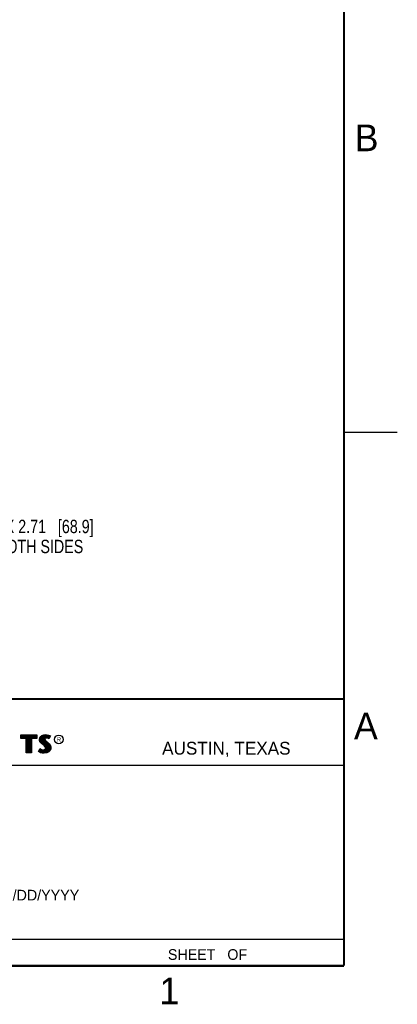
# Model space of a CAD drawing. Header units: inches. Extents: x 0 to 34, y 0 to 22.
# Tile 21 of 31: x 30.5 to 34, y 0.1 to 9.4. Entities that reach past the tile are written whole.
import ezdxf

# ---------------------------------------------------------------- set-up
doc = ezdxf.new("R2010")
doc.units = ezdxf.units.IN
doc.header["$LTSCALE"] = 1.87
doc.header["$MEASUREMENT"] = 0
doc.layers.get('0').update_dxf_attribs({"linetype": 'CONTINUOUS'})
doc.layers.add('DIMENSIONS', color=7, linetype='CONTINUOUS')
doc.styles.get("Standard").update_dxf_attribs({"font": 'txt', "width": 0.8})
doc.styles.add('TEXTSTYLE_2', font='txt')
doc.dimstyles.new('DIMSTYLE_2', dxfattribs={"dimtxt": 0.125, "dimasz": 0.18, "dimexe": 0.18, "dimexo": 0.0625, "dimgap": 0.09, "dimtad": 0, "dimtih": 1, "dimtoh": 1, "dimdec": 1, "dimlfac": 2, "dimzin": 4, "dimdsep": 46, "dimtxsty": 'STANDARD', "dimblk": '_FILLED', "dimblk1": '_FILLED', "dimblk2": '_FILLED', "dimcen": 0.09, "dimadec": 0, "dimazin": 0, "dimtfac": 1, "dimtdec": 1, "dimtofl": 0, "dimtmove": 0, "dimatfit": 3, "dimldrblk": '_FILLED', "dimfxl": 1, "dimtolj": 1, "dimtzin": 4, "dimarcsym": 0})

# ---------------------------------------------------------------- blocks, each defined once
blk = doc.blocks.new('_FILLED')
at = {"color": 0, "linetype": 'BYBLOCK'}
blk.add_solid([(0, 0), (-1, 0.174), (-1, -0.174)], dxfattribs=at)
blk = doc.blocks.new('*D31')
at = {"layer": 'DIMENSIONS', "color": 2, "linetype": 'CONTINUOUS'}
for p, q in [((28.4717, 6.2813), (28.4717, 4.4925)), ((29.828, 6.1435), (29.828, 4.4925)), ((28.4717, 4.6175), (29.1498, 4.6175)), ((29.828, 4.6175), (29.1498, 4.6175)), ((29.1498, 4.6175), (30.1843, 4.6175))]:
    blk.add_line(p, q, dxfattribs=at)
at = {"layer": 'DIMENSIONS', "color": 2, "linetype": 'CONTINUOUS', "xscale": 0.18, "yscale": 0.18, "zscale": 0.18, "rotation": 180}
blk.add_blockref('_FILLED', (28.4717, 4.6175), dxfattribs=at)
at = {"layer": 'DIMENSIONS', "color": 2, "linetype": 'CONTINUOUS', "xscale": 0.18, "yscale": 0.18, "zscale": 0.18}
blk.add_blockref('_FILLED', (29.828, 4.6175), dxfattribs=at)
at = {"layer": 'DIMENSIONS', "color": 2, "linetype": 'CONTINUOUS', "insert": (30.2468, 4.68), "char_height": 0.125, "width": 1.425, "attachment_point": 1, "line_spacing_factor": 0.9}
blk.add_mtext('2X 2.71{\\Ftxt.shx;\\W1.000000;\\H0.125000; }[68.9]\\PBOTH SIDES', dxfattribs=at)

msp = doc.modelspace()

# ---------------------------------------------------------------- linework, layer by layer
at = {"color": 2, "linetype": 'CONTINUOUS'}
for p, q in [((33.5, 5.5), (34, 5.5)), ((30.4728, 2.6631), (30.6211, 2.6631)), ((30.4728, 2.6317), (30.4728, 2.6631)), ((30.5214, 2.6317), (30.4728, 2.6317)), ((30.4776, 2.6583), (30.6162, 2.6583)), ((30.4776, 2.6366), (30.4776, 2.6583)), ((30.5263, 2.6366), (30.4776, 2.6366)), ((30.4815, 2.6366), (30.4815, 2.6583)), ((30.4882, 2.6366), (30.4882, 2.6583)), ((30.495, 2.6366), (30.495, 2.6583)), ((30.5017, 2.6366), (30.5017, 2.6583)), ((30.5084, 2.6366), (30.5084, 2.6583)), ((30.5151, 2.6366), (30.5151, 2.6583)), ((30.5214, 2.4947), (30.5214, 2.6317)), ((30.5218, 2.6366), (30.5218, 2.6583)), ((30.5263, 2.6366), (30.5285, 2.6583)), ((30.5263, 2.4996), (30.5263, 2.6366)), ((30.5352, 2.4996), (30.5352, 2.6583)), ((30.5419, 2.4996), (30.5419, 2.6583)), ((30.5486, 2.4996), (30.5486, 2.6583)), ((30.5554, 2.4996), (30.5554, 2.6583)), ((30.5621, 2.4996), (30.5621, 2.6583)), ((30.5676, 2.6366), (30.5688, 2.6583)), ((30.6162, 2.6366), (30.5676, 2.6366)), ((30.5676, 2.6366), (30.5676, 2.4996)), ((30.6211, 2.6317), (30.5724, 2.6317)), ((30.5724, 2.6317), (30.5724, 2.4947)), ((30.5755, 2.6366), (30.5755, 2.6583)), ((30.5822, 2.6366), (30.5822, 2.6583)), ((30.5889, 2.6366), (30.5889, 2.6583)), ((30.5956, 2.6366), (30.5956, 2.6583)), ((30.6023, 2.6366), (30.6023, 2.6583)), ((30.609, 2.6366), (30.609, 2.6583)), ((30.6162, 2.6583), (30.6162, 2.6366)), ((30.6211, 2.6631), (30.6211, 2.6317)), ((30.6458, 2.621), (30.6487, 2.6355)), ((30.6469, 2.61), (30.6458, 2.621)), ((30.6507, 2.6002), (30.6469, 2.61)), ((30.6487, 2.6355), (30.6577, 2.6488)), ((30.6507, 2.6208), (30.6533, 2.6336)), ((30.6517, 2.6112), (30.6507, 2.6208)), ((30.6559, 2.5927), (30.6507, 2.6002)), ((30.6551, 2.6025), (30.6517, 2.6112)), ((30.6533, 2.6336), (30.6612, 2.6454)), ((30.6597, 2.5958), (30.6551, 2.6025)), ((30.6661, 2.5825), (30.6559, 2.5927)), ((30.656, 2.5999), (30.656, 2.6377)), ((30.6577, 2.6488), (30.6695, 2.6575)), ((30.6637, 2.5918), (30.6597, 2.5958)), ((30.6612, 2.6454), (30.6719, 2.6532)), ((30.6627, 2.5927), (30.6627, 2.6465)), ((30.6694, 2.5861), (30.6637, 2.5918)), ((30.6925, 2.5667), (30.6694, 2.5861)), ((30.6695, 2.6575), (30.6863, 2.6642)), ((30.6695, 2.586), (30.6695, 2.6514)), ((30.6719, 2.6532), (30.6875, 2.6594)), ((30.6762, 2.5804), (30.6762, 2.6549)), ((30.6829, 2.5748), (30.6829, 2.6576)), ((30.6863, 2.6642), (30.7049, 2.6662)), ((30.6875, 2.6594), (30.705, 2.6613)), ((30.6917, 2.629), (30.6896, 2.6596)), ((30.6896, 2.5692), (30.6912, 2.6242)), ((30.6917, 2.629), (30.6912, 2.6242)), ((30.6912, 2.6242), (30.6928, 2.6171)), ((30.6949, 2.634), (30.6917, 2.629)), ((30.6928, 2.6171), (30.6999, 2.6083)), ((30.6995, 2.6373), (30.6949, 2.634)), ((30.6965, 2.6274), (30.6962, 2.6245)), ((30.6962, 2.6245), (30.6973, 2.6193)), ((30.6963, 2.635), (30.6963, 2.6604)), ((30.6963, 2.563), (30.6963, 2.6128)), ((30.6985, 2.6306), (30.6965, 2.6274)), ((30.6973, 2.6193), (30.7034, 2.6118)), ((30.7017, 2.6329), (30.6985, 2.6306)), ((30.7056, 2.6392), (30.6995, 2.6373)), ((30.6999, 2.6083), (30.7224, 2.5896)), ((30.7066, 2.6344), (30.7017, 2.6329)), ((30.703, 2.6384), (30.703, 2.6611)), ((30.703, 2.5548), (30.703, 2.6058)), ((30.7034, 2.6118), (30.7257, 2.5932)), ((30.7049, 2.6662), (30.7173, 2.6653)), ((30.705, 2.6613), (30.7166, 2.6605)), ((30.7117, 2.6398), (30.7056, 2.6392)), ((30.7118, 2.6349), (30.7066, 2.6344)), ((30.7097, 2.6396), (30.7097, 2.661)), ((30.7097, 2.4997), (30.7097, 2.6002)), ((30.7179, 2.6395), (30.7117, 2.6398)), ((30.7173, 2.6346), (30.7118, 2.6349)), ((30.7164, 2.6396), (30.7164, 2.6605)), ((30.7164, 2.5006), (30.7164, 2.5946)), ((30.7166, 2.6605), (30.7296, 2.6577)), ((30.7173, 2.6653), (30.7309, 2.6624)), ((30.726, 2.6329), (30.7173, 2.6346)), ((30.7272, 2.6376), (30.7179, 2.6395)), ((30.7224, 2.5896), (30.7283, 2.5837)), ((30.7231, 2.6385), (30.7231, 2.6591)), ((30.7231, 2.5049), (30.7231, 2.5889)), ((30.7257, 2.5932), (30.7318, 2.5872)), ((30.7306, 2.6315), (30.726, 2.6329)), ((30.7327, 2.6359), (30.7272, 2.6376)), ((30.7296, 2.6577), (30.7375, 2.655)), ((30.7299, 2.6368), (30.7299, 2.6576)), ((30.7353, 2.6286), (30.7306, 2.6315)), ((30.7309, 2.6624), (30.7393, 2.6595)), ((30.7318, 2.5872), (30.7379, 2.5808)), ((30.7333, 2.6355), (30.7327, 2.6359)), ((30.742, 2.6529), (30.7333, 2.6355)), ((30.7486, 2.6552), (30.7353, 2.6286)), ((30.7366, 2.642), (30.7366, 2.6553)), ((30.7375, 2.655), (30.742, 2.6529)), ((30.7393, 2.6595), (30.7486, 2.6552)), ((30.5724, 2.4947), (30.5214, 2.4947)), ((30.5676, 2.4996), (30.5263, 2.4996)), ((30.638, 2.5073), (30.653, 2.535)), ((30.6475, 2.5009), (30.638, 2.5073)), ((30.6444, 2.5088), (30.6547, 2.5278)), ((30.6498, 2.5052), (30.6444, 2.5088)), ((30.6568, 2.4971), (30.6475, 2.5009)), ((30.6493, 2.5054), (30.6493, 2.518)), ((30.6582, 2.5018), (30.6498, 2.5052)), ((30.653, 2.535), (30.6594, 2.5304)), ((30.6547, 2.5278), (30.6569, 2.5262)), ((30.656, 2.5023), (30.6569, 2.5262)), ((30.6704, 2.4942), (30.6568, 2.4971)), ((30.6569, 2.5262), (30.6639, 2.5227)), ((30.6713, 2.499), (30.6582, 2.5018)), ((30.6594, 2.5304), (30.6658, 2.5272)), ((30.6627, 2.5008), (30.6627, 2.5231)), ((30.6639, 2.5227), (30.6731, 2.5196)), ((30.6658, 2.5272), (30.6742, 2.5243)), ((30.6892, 2.5631), (30.6661, 2.5825)), ((30.6695, 2.4993), (30.6695, 2.5208)), ((30.682, 2.4925), (30.6704, 2.4942)), ((30.6824, 2.4974), (30.6713, 2.499)), ((30.6731, 2.5196), (30.6816, 2.5186)), ((30.6742, 2.5243), (30.6817, 2.5235)), ((30.6762, 2.4983), (30.6762, 2.5192)), ((30.6816, 2.5186), (30.6898, 2.5192)), ((30.6817, 2.5235), (30.6887, 2.524)), ((30.6904, 2.4922), (30.682, 2.4925)), ((30.6902, 2.4971), (30.6824, 2.4974)), ((30.6829, 2.4973), (30.6829, 2.5184)), ((30.6887, 2.524), (30.6939, 2.5261)), ((30.6968, 2.5556), (30.6892, 2.5631)), ((30.6896, 2.497), (30.6896, 2.5192)), ((30.6898, 2.5192), (30.6962, 2.5217)), ((30.7152, 2.5004), (30.6902, 2.4971)), ((30.7167, 2.4957), (30.6904, 2.4922)), ((30.7006, 2.5587), (30.6925, 2.5667)), ((30.6939, 2.5261), (30.6988, 2.5295)), ((30.6962, 2.5217), (30.7024, 2.5261)), ((30.6963, 2.4979), (30.6963, 2.5218)), ((30.7011, 2.5487), (30.6968, 2.5556)), ((30.6988, 2.5295), (30.7017, 2.5342)), ((30.7056, 2.5506), (30.7006, 2.5587)), ((30.7031, 2.5414), (30.7011, 2.5487)), ((30.7017, 2.5342), (30.7031, 2.5414)), ((30.7024, 2.5261), (30.7063, 2.5323)), ((30.703, 2.4988), (30.703, 2.5266)), ((30.7081, 2.5416), (30.7056, 2.5506)), ((30.7063, 2.5323), (30.7081, 2.5416)), ((30.7322, 2.51), (30.7152, 2.5004)), ((30.7353, 2.5061), (30.7167, 2.4957)), ((30.7283, 2.5837), (30.7342, 2.5776)), ((30.7299, 2.5074), (30.7299, 2.5821)), ((30.7421, 2.521), (30.7322, 2.51)), ((30.7342, 2.5776), (30.7407, 2.5692)), ((30.7463, 2.5183), (30.7353, 2.5061)), ((30.7366, 2.5148), (30.7366, 2.5745)), ((30.7379, 2.5808), (30.7448, 2.5718)), ((30.7407, 2.5692), (30.7455, 2.5596)), ((30.7471, 2.5321), (30.7421, 2.521)), ((30.7433, 2.5222), (30.7455, 2.5596)), ((30.7448, 2.5718), (30.7501, 2.5614)), ((30.7455, 2.5596), (30.7478, 2.5521)), ((30.7518, 2.5307), (30.7463, 2.5183)), ((30.7486, 2.5419), (30.7471, 2.5321)), ((30.7478, 2.5521), (30.7486, 2.5419)), ((30.7501, 2.5614), (30.7527, 2.553)), ((30.7535, 2.5417), (30.7518, 2.5307)), ((30.7527, 2.553), (30.7535, 2.5417)), ((28.7231, 2.38), (33.5, 2.38)), ((28.38, 0.75), (33.5, 0.75))]:
    msp.add_line(p, q, dxfattribs=at)
at = {"color": 7, "linetype": 'CONTINUOUS', "const_width": 0.02}
for points in [[(33.5, 0.5), (33.5, 21.5)], [(25.58, 3), (33.5, 3)], [(0.5, 0.5), (33.5, 0.5)]]:
    msp.add_lwpolyline(points, dxfattribs=at)
at = {"color": 2, "linetype": 'CONTINUOUS'}
msp.add_circle((30.8277, 2.6214), 0.0416, dxfattribs=at)

# ---------------------------------------------------------------- texts
at = {"color": 2, "linetype": 'CONTINUOUS', "attachment_point": 1, "line_spacing_factor": 0.9, "style": 'TEXTSTYLE_2'}
for s, insert, char_height, width in [('B', (33.6006, 8.3845), 0.25, 0.25), ('A', (33.5939, 2.8728), 0.25, 0.25), ('R', (30.8076, 2.6413), 0.042, 0.041979), ('AUSTIN, TEXAS', (31.7957, 2.599), 0.12, 1.56), ('MM/DD/YYYY', (30.1721, 1.2121), 0.1, 1), ('SHEET   OF', (31.8499, 0.6557), 0.1, 1), ('1', (31.7706, 0.389), 0.25, 0.25)]:
    msp.add_mtext(s, dxfattribs=dict(at, insert=insert, char_height=char_height, width=width))

# ---------------------------------------------------------------- dimensions: what is measured, and where the dimension line sits
at = {"layer": 'DIMENSIONS', "color": 2, "linetype": 'CONTINUOUS'}
dim = msp.add_linear_dim(base=(29.828, 4.6175), p1=(28.4717, 6.2813), p2=(29.828, 6.1435), text='2X <>\\PBOTH SIDES', dimstyle='DIMSTYLE_2', dxfattribs=at)
dim.commit()
dim.dimension.update_dxf_attribs({"geometry": '*D31', "text_midpoint": (30.9593, 4.5081), "dimtype": 160})

doc.saveas('drawing.dxf')
